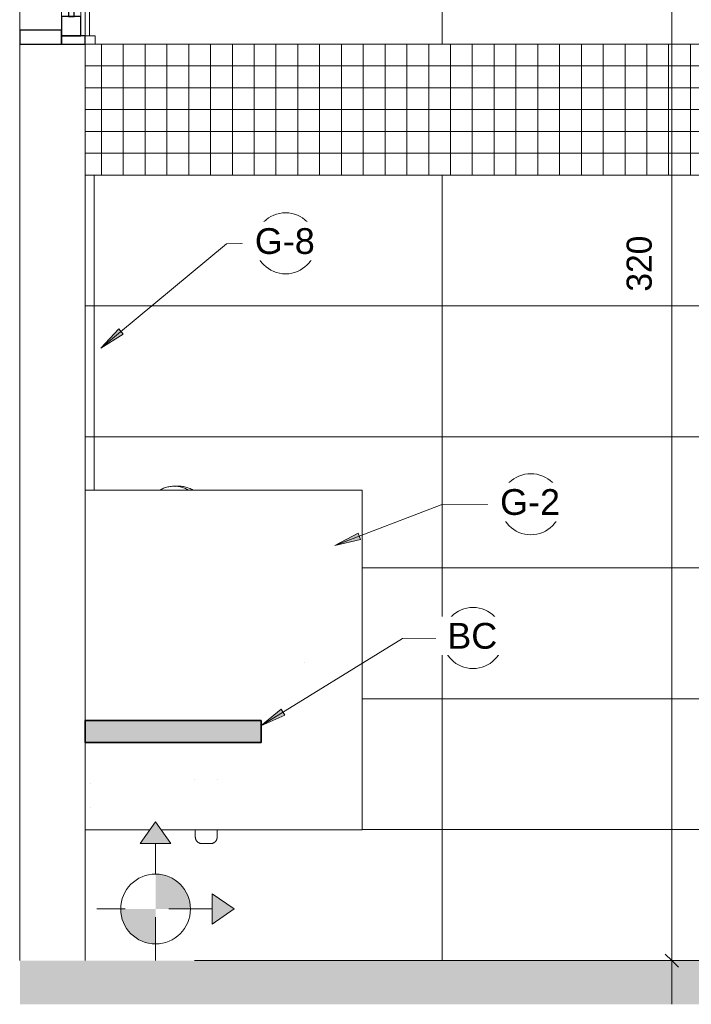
# Model space of a CAD drawing. Header units: metres. Extents: x -7.1 to 31.6, y -21.1 to 8.5.
# Tile 26 of 44: x 12 to 13.5, y -0.1 to 2.2. Entities that reach past the tile are written whole.
import ezdxf

# ---------------------------------------------------------------- set-up
doc = ezdxf.new("R2010")
doc.units = ezdxf.units.M
doc.linetypes.add('IMPORT-HIDDEN _4_', pattern=[0.005, 0.003333, -0.001667])
doc.linetypes.add('Oculta', pattern=[0.007144, 0.004763, -0.002381])
for name, color, linetype, lineweight in [('A-ANNO-DIMS', 211, 'Continuous', 9), ('A-ANNO-DIMS-20', 211, 'Continuous', 9), ('A-ANNO-KEYN', 231, 'Continuous', 9), ('A-DETL', 90, 'Continuous', 18), ('A-DETL-GENF', 92, 'Continuous', 18), ('A-DETL-HDLN', 90, 'Oculta', 18), ('A-DETL-THIN', 151, 'Continuous', 18), ('A-GENM', 13, 'Continuous', 18), ('A-GLAZ', 151, 'Continuous', 18), ('A-WALL', 113, 'Continuous', 18), ('A-WALL-PATT', 111, 'Continuous', 35), ('ARQ-PROJECAO', 7, 'IMPORT-HIDDEN _4_', 18), ('DETALHE', 7, 'Continuous', 18), ('DETALHES_CTR35', 7, 'Continuous', 18), ('Drawing3_dwg _2_', 8, 'Continuous', 18), ('P-SANR-FIXT', 6, 'Continuous', 18), ('PAREDES', 50, 'Continuous', 70), ('Projeto da acquasoft Caldas NovasMOD_dwg', 8, 'Continuous', 18)]:
    doc.layers.add(name, color=color, linetype=linetype, lineweight=lineweight)
doc.styles.add('Arial_2', font='arial.ttf', dxfattribs={"height": 0.059012})
doc.styles.add('Century Gothic_5', font='GOTHIC.TTF', dxfattribs={"height": 0.057484})
doc.dimstyles.new('_Cotas_detalhamento_3_mm_1', dxfattribs={"dimscale": 0.3048, "dimtxt": 0.06, "dimasz": 0.098425, "dimexe": 0.065617, "dimexo": 0.19685, "dimgap": 0.098425, "dimtad": 1, "dimdec": 0, "dimlfac": 100, "dimzin": 0, "dimdsep": 46, "dimtxsty": 'Century Gothic_5', "dimblk1": 'OBLIQUE', "dimblk2": 'OBLIQUE', "dimsah": 1, "dimcen": 0.09, "dimdle": 0.328084, "dimazin": 0, "dimtfac": 1, "dimtdec": 4, "dimtix": 1, "dimtmove": 0, "dimatfit": 3, "dimfxl": 1, "dimtvp": 1, "dimtolj": 1, "dimtzin": 0, "dimarcsym": 2})

# ---------------------------------------------------------------- blocks, each defined once
blk = doc.blocks.new('M_Sink Vanity-Round - 482 x 482mm-355251-Vista H_')
at = {"layer": 'P-SANR-FIXT'}
blk.add_line((-20.1615, 0.6841), (-20.1617, 0.6841), dxfattribs=at)
at = {"layer": 'P-SANR-FIXT', "flags": 128}
blk.add_lwpolyline([(-20.4271, 1.0779), (-20.4277, 1.0782), (-20.43, 1.0795), (-20.4323, 1.0807), (-20.4346, 1.0818), (-20.437, 1.0828), (-20.4395, 1.0837), (-20.4419, 1.0845), (-20.4444, 1.0852), (-20.447, 1.0857), (-20.4495, 1.0862), (-20.4521, 1.0866), (-20.4547, 1.0869), (-20.4573, 1.0871), (-20.4599, 1.0872), (-20.4625, 1.0872), (-20.4651, 1.087), (-20.4676, 1.0868), (-20.4702, 1.0865), (-20.4728, 1.086), (-20.4753, 1.0855), (-20.4778, 1.0848), (-20.4803, 1.0841), (-20.4828, 1.0833), (-20.4852, 1.0823), (-20.4876, 1.0813), (-20.4899, 1.0802), (-20.4922, 1.0789), (-20.4941, 1.0779)], dxfattribs=at)
blk = doc.blocks.new('M_Sink Vanity-Round - 482 x 482mm-V9-Vista H_')
at = {"layer": 'P-SANR-FIXT', "flags": 128}
blk.add_lwpolyline([(-20.4171, 1.0779), (-20.4177, 1.0782), (-20.42, 1.0795), (-20.4223, 1.0807), (-20.4246, 1.0818), (-20.427, 1.0828), (-20.4295, 1.0837), (-20.4319, 1.0845), (-20.4344, 1.0852), (-20.437, 1.0857), (-20.4395, 1.0862), (-20.4421, 1.0866), (-20.4447, 1.0869), (-20.4473, 1.0871), (-20.4499, 1.0872), (-20.4525, 1.0872), (-20.4551, 1.087), (-20.4571, 1.0868)], dxfattribs=at)
blk = doc.blocks.new('Projeto da acquasoft Caldas NovasMOD_dwg-1411832-Vista H_')
at = {"layer": 'ARQ-PROJECAO'}
for p, q in [((-20.8146, 0), (-20.815, 0)), ((-20.815, 0), (-20.8146, 0))]:
    blk.add_line(p, q, dxfattribs=at)
at = {"layer": 'DETALHE'}
for p, q in [((-20.815, 0), (-20.8146, 0)), ((-17.5622, 0), (-17.5619, 0)), ((-17.5622, 0), (-17.5619, 0))]:
    blk.add_line(p, q, dxfattribs=at)
at = {"layer": 'DETALHES_CTR35'}
for p, q in [((-20.815, 0), (-20.8146, 0)), ((-20.815, 0), (-20.8146, 0)), ((-20.8146, 0), (-20.815, 0)), ((-17.5619, 0), (-17.5622, 0)), ((-17.5622, 0), (-17.5619, 0)), ((-17.5619, 0), (-17.5622, 0)), ((-17.5622, 0), (-17.5619, 0)), ((-17.5622, 0), (-17.5619, 0)), ((-17.5619, 0), (-17.5622, 0)), ((-17.5622, 0), (-17.5619, 0)), ((-17.5619, 0), (-17.5622, 0)), ((-17.5619, 0), (-17.5622, 0))]:
    blk.add_line(p, q, dxfattribs=at)
at = {"layer": 'PAREDES'}
blk.add_line((-20.815, 0), (-20.8146, 0), dxfattribs=at)
blk.add_line((-20.815, 0), (-20.8146, 0), dxfattribs=at)
blk = doc.blocks.new('Drawing3_dwg _2_-1487641-Vista H_')
at = {"layer": 'A-WALL', "color": 170, "lineweight": 35}
for p, q in [((-20.8146, 0), (-20.815, 0)), ((-20.815, 0), (-20.8146, 0)), ((-20.8146, 0), (-20.815, 0)), ((-20.815, 0), (-20.8146, 0))]:
    blk.add_line(p, q, dxfattribs=at)
blk = doc.blocks.new('Casement w Mullions-Number_0002 - Janela 100 x 400 _cm_-1469881-Vista H_')
at = {"layer": 'A-GLAZ'}
for p, q in [((-20.8146, 3.0982), (-20.815, 3.0982)), ((-20.8146, 3.0682), (-20.8146, 3.0982)), ((-20.6546, 3.1109), (-20.6646, 3.1109)), ((-20.6646, 3.1109), (-20.6646, 3.0809)), ((-20.6546, 3.0809), (-20.6546, 3.1109)), ((-20.815, 3.0682), (-20.8146, 3.0682)), ((-20.8146, 3.0682), (-20.8146, 2.1317)), ((-20.8146, 2.1317), (-20.8146, 3.0682)), ((-20.6646, 3.0809), (-20.6646, 2.119)), ((-20.6646, 3.0809), (-20.6546, 3.0809)), ((-20.6646, 2.119), (-20.6646, 3.0809)), ((-20.6546, 3.0809), (-20.6546, 2.119)), ((-20.719, 2.1635), (-20.719, 3.0365)), ((-20.6746, 3.0365), (-20.6746, 2.6095)), ((-20.6746, 2.5905), (-20.6746, 2.1635)), ((-20.8146, 2.1317), (-20.815, 2.1317)), ((-20.8146, 2.1017), (-20.8146, 2.1317)), ((-20.815, 2.1017), (-20.8146, 2.1017)), ((-20.6419, 2.119), (-20.6646, 2.119)), ((-20.6646, 2.119), (-20.6646, 2.1)), ((-20.6419, 2.1), (-20.6419, 2.119))]:
    blk.add_line(p, q, dxfattribs=at)
at = {"layer": 'A-GLAZ', "lineweight": 25}
for p, q in [((-20.719, 3.1), (-20.8146, 3.1)), ((-20.8146, 3.1), (-20.8146, 3.0682)), ((-20.719, 3.0682), (-20.719, 3.1)), ((-20.719, 3.1), (-20.719, 3.0809)), ((-20.6646, 3.1), (-20.719, 3.1)), ((-20.6646, 3.0809), (-20.6646, 3.1)), ((-20.8146, 3.0682), (-20.719, 3.0682)), ((-20.6746, 3.0809), (-20.719, 3.0809)), ((-20.719, 3.0809), (-20.719, 3.0365)), ((-20.719, 3.0809), (-20.6646, 3.0809)), ((-20.6746, 3.0365), (-20.6746, 3.0809)), ((-20.719, 3.0365), (-20.6746, 3.0365)), ((-20.6905, 3.0365), (-20.7032, 3.0365)), ((-20.7032, 3.0365), (-20.7032, 2.1635)), ((-20.6905, 2.1635), (-20.6905, 3.0365)), ((-20.6936, 2.6095), (-20.6936, 2.5905)), ((-20.6746, 2.6095), (-20.6936, 2.6095)), ((-20.6746, 2.5905), (-20.6746, 2.6095)), ((-20.6936, 2.5905), (-20.6746, 2.5905)), ((-20.6746, 2.1635), (-20.719, 2.1635)), ((-20.719, 2.1635), (-20.719, 2.119)), ((-20.7032, 2.1635), (-20.6905, 2.1635)), ((-20.6746, 2.119), (-20.6746, 2.1635)), ((-20.719, 2.1317), (-20.8146, 2.1317)), ((-20.8146, 2.1317), (-20.8146, 2.1)), ((-20.719, 2.1), (-20.719, 2.1317)), ((-20.8146, 2.1), (-20.719, 2.1)), ((-20.719, 2.119), (-20.6746, 2.119)), ((-20.719, 2.119), (-20.719, 2.1)), ((-20.6646, 2.119), (-20.719, 2.119)), ((-20.719, 2.1), (-20.6646, 2.1)), ((-20.6646, 2.1), (-20.6646, 2.119))]:
    blk.add_line(p, q, dxfattribs=at)
blk = doc.blocks.new('MICTORIO - MICTORIO-417638-Vista H_')
at = {"layer": 'P-SANR-FIXT'}
for p, q in [((-20.6518, 0.4054), (-20.6518, 0.4055)), ((-20.6518, 0.3503), (-20.6518, 0.3503)), ((-20.4124, 0.3), (-20.4124, 0.2831)), ((-20.3624, 0.2831), (-20.3624, 0.3))]:
    blk.add_line(p, q, dxfattribs=at)
at = {"layer": 'P-SANR-FIXT', "flags": 128}
for points in [[(-20.4132, 0.415), (-20.4132, 0.415), (-20.4132, 0.415)], [(-20.3615, 0.415), (-20.3615, 0.415), (-20.3615, 0.415)], [(-20.3974, 0.2681), (-20.398, 0.2681), (-20.3986, 0.2682), (-20.3992, 0.2682), (-20.3998, 0.2683), (-20.4003, 0.2684), (-20.4009, 0.2686), (-20.4015, 0.2687), (-20.4021, 0.2689), (-20.4026, 0.2691), (-20.4032, 0.2693), (-20.4038, 0.2696), (-20.4043, 0.2698), (-20.4048, 0.2701), (-20.4053, 0.2704), (-20.4058, 0.2707), (-20.4063, 0.2711), (-20.4068, 0.2715), (-20.4073, 0.2718), (-20.4077, 0.2722), (-20.4081, 0.2727), (-20.4085, 0.2731), (-20.4089, 0.2736), (-20.4093, 0.274), (-20.4097, 0.2745), (-20.41, 0.275), (-20.4103, 0.2755), (-20.4106, 0.2761), (-20.4109, 0.2766), (-20.4111, 0.2771), (-20.4113, 0.2777), (-20.4116, 0.2783), (-20.4117, 0.2788), (-20.4119, 0.2794), (-20.412, 0.28), (-20.4121, 0.2806), (-20.4122, 0.2812), (-20.4123, 0.2818), (-20.4123, 0.2824), (-20.4124, 0.283), (-20.4124, 0.2831)], [(-20.3624, 0.2831), (-20.3624, 0.2825), (-20.3624, 0.2819), (-20.3625, 0.2813), (-20.3626, 0.2807), (-20.3627, 0.2801), (-20.3628, 0.2796), (-20.3629, 0.279), (-20.3631, 0.2784), (-20.3633, 0.2778), (-20.3635, 0.2773), (-20.3638, 0.2767), (-20.3641, 0.2762), (-20.3643, 0.2757), (-20.3647, 0.2752), (-20.365, 0.2747), (-20.3653, 0.2742), (-20.3657, 0.2737), (-20.3661, 0.2732), (-20.3665, 0.2728), (-20.3669, 0.2724), (-20.3674, 0.272), (-20.3678, 0.2716), (-20.3683, 0.2712), (-20.3688, 0.2708), (-20.3693, 0.2705), (-20.3698, 0.2702), (-20.3703, 0.2699), (-20.3708, 0.2696), (-20.3714, 0.2694), (-20.3719, 0.2691), (-20.3725, 0.2689), (-20.3731, 0.2688), (-20.3736, 0.2686), (-20.3742, 0.2685), (-20.3748, 0.2683), (-20.3754, 0.2683), (-20.376, 0.2682), (-20.3766, 0.2681), (-20.3772, 0.2681), (-20.3774, 0.2681)], [(-20.3885, 0.2681), (-20.3889, 0.2681), (-20.3892, 0.2681), (-20.3896, 0.2681), (-20.39, 0.2681), (-20.3904, 0.2681), (-20.3908, 0.2681), (-20.3912, 0.2681), (-20.3915, 0.2681), (-20.3919, 0.2681), (-20.3922, 0.2681), (-20.3926, 0.2681), (-20.3929, 0.2681), (-20.3932, 0.2681), (-20.3936, 0.2681), (-20.3939, 0.2681), (-20.3942, 0.2681), (-20.3945, 0.2681), (-20.3947, 0.2681), (-20.395, 0.2681), (-20.3953, 0.2681), (-20.3955, 0.2681), (-20.3957, 0.2681), (-20.3959, 0.2681), (-20.3961, 0.2681), (-20.3963, 0.2681), (-20.3965, 0.2681), (-20.3966, 0.2681), (-20.3968, 0.2681), (-20.3969, 0.2681), (-20.397, 0.2681), (-20.3971, 0.2681), (-20.3972, 0.2681), (-20.3973, 0.2681), (-20.3973, 0.2681), (-20.3973, 0.2681), (-20.3974, 0.2681), (-20.3974, 0.2681)], [(-20.3974, 0.2681), (-20.3974, 0.2681), (-20.3973, 0.2681), (-20.3973, 0.2681), (-20.3972, 0.2681), (-20.3972, 0.2681), (-20.3971, 0.2681), (-20.397, 0.2681), (-20.3969, 0.2681), (-20.3967, 0.2681), (-20.3966, 0.2681), (-20.3964, 0.2681), (-20.3962, 0.2681), (-20.396, 0.2681), (-20.3958, 0.2681), (-20.3956, 0.2681), (-20.3954, 0.2681), (-20.3951, 0.2681), (-20.3949, 0.2681), (-20.3946, 0.2681), (-20.3943, 0.2681), (-20.394, 0.2681), (-20.3937, 0.2681), (-20.3934, 0.2681), (-20.3931, 0.2681), (-20.3928, 0.2681), (-20.3924, 0.2681), (-20.3921, 0.2681), (-20.3917, 0.2681), (-20.3914, 0.2681), (-20.391, 0.2681), (-20.3906, 0.2681), (-20.3902, 0.2681), (-20.3898, 0.2681), (-20.3895, 0.2681), (-20.3891, 0.2681), (-20.3887, 0.2681), (-20.3883, 0.2681), (-20.3879, 0.2681), (-20.3875, 0.2681), (-20.3871, 0.2681), (-20.3867, 0.2681), (-20.3863, 0.2681), (-20.3859, 0.2681), (-20.3855, 0.2681), (-20.3851, 0.2681), (-20.3847, 0.2681), (-20.3843, 0.2681), (-20.3839, 0.2681), (-20.3836, 0.2681), (-20.3832, 0.2681), (-20.3828, 0.2681), (-20.3825, 0.2681), (-20.3821, 0.2681), (-20.3818, 0.2681), (-20.3815, 0.2681), (-20.3812, 0.2681), (-20.3809, 0.2681), (-20.3806, 0.2681), (-20.3803, 0.2681), (-20.38, 0.2681), (-20.3797, 0.2681), (-20.3795, 0.2681), (-20.3792, 0.2681), (-20.379, 0.2681), (-20.3788, 0.2681), (-20.3786, 0.2681), (-20.3784, 0.2681), (-20.3782, 0.2681), (-20.3781, 0.2681), (-20.3779, 0.2681), (-20.3778, 0.2681), (-20.3777, 0.2681), (-20.3776, 0.2681), (-20.3775, 0.2681), (-20.3775, 0.2681), (-20.3774, 0.2681), (-20.3774, 0.2681), (-20.3774, 0.2681), (-20.3774, 0.2681)], [(-20.3774, 0.2681), (-20.3774, 0.2681), (-20.3774, 0.2681), (-20.3774, 0.2681), (-20.3775, 0.2681), (-20.3776, 0.2681), (-20.3777, 0.2681), (-20.3778, 0.2681), (-20.3779, 0.2681), (-20.378, 0.2681), (-20.3782, 0.2681), (-20.3783, 0.2681), (-20.3785, 0.2681), (-20.3787, 0.2681), (-20.3789, 0.2681), (-20.3791, 0.2681), (-20.3793, 0.2681), (-20.3796, 0.2681), (-20.3798, 0.2681), (-20.3801, 0.2681), (-20.3804, 0.2681), (-20.3807, 0.2681), (-20.381, 0.2681), (-20.3813, 0.2681), (-20.3816, 0.2681), (-20.382, 0.2681), (-20.3823, 0.2681), (-20.3827, 0.2681), (-20.383, 0.2681), (-20.3834, 0.2681), (-20.3837, 0.2681), (-20.3841, 0.2681), (-20.3845, 0.2681), (-20.3849, 0.2681), (-20.3853, 0.2681), (-20.3857, 0.2681), (-20.3861, 0.2681), (-20.3865, 0.2681)]]:
    blk.add_lwpolyline(points, dxfattribs=at)
blk = doc.blocks.new('_banco fixo concreto1 - _banco fixo concreto-2392509-Vista H_')
at = {"layer": 'A-GENM'}
blk.add_hatch(color=256, dxfattribs=at).paths.add_polyline_path([(-20.6646, 0.5), (-20.2617, 0.5), (-20.2617, 0.55), (-20.6646, 0.55)], flags=0)
at = {"layer": 'A-GENM', "lineweight": 35}
for p, q in [((-20.2617, 0.55), (-20.6646, 0.55)), ((-20.6646, 0.55), (-20.6646, 0.5)), ((-20.2617, 0.5), (-20.2617, 0.55)), ((-20.6646, 0.5), (-20.2617, 0.5))]:
    blk.add_line(p, q, dxfattribs=at)
blk = doc.blocks.new('_ESPELHO1 - _ESPELHO-2393538-Vista H_')
at = {"layer": 'A-GENM'}
blk.add_line((-20.6446, 1.0779), (-20.6446, 1.8), dxfattribs=at)
blk = doc.blocks.new('M_Identificador de nota-chave - Texto da nota-chave-86548-Vista H_')
at = {"layer": 'A-ANNO-KEYN'}
blk.add_circle((-17.2161, 1.8413), 0.07, dxfattribs=at)
blk = doc.blocks.new('DIMBLOCK47-Vista H_')
at = {"layer": 'A-ANNO-DIMS-20'}
for p, q in [((13.4614, -0.1), (13.4614, 3.3)), ((13.5002, 3.2), (13.4414, 3.2)), ((13.4614, 3.2), (13.5002, 3.2)), ((13.5002, 0), (13.4414, 0)), ((13.4614, 0), (13.5002, 0))]:
    blk.add_line(p, q, dxfattribs=at)
at = {"layer": 'A-ANNO-DIMS-20', "lineweight": 18}
for p, q in [((13.4614, 3.2), (13.4464, 3.215)), ((13.4614, 3.2), (13.4764, 3.185)), ((13.4614, 0), (13.4464, 0.015)), ((13.4614, 0), (13.4764, -0.015))]:
    blk.add_line(p, q, dxfattribs=at)
at = {"layer": 'A-ANNO-DIMS-20', "color": 0, "insert": (13.3577, 1.5329), "char_height": 0.05748, "width": 0.161143, "attachment_point": 1, "rotation": 90, "line_spacing_factor": 0.984117, "style": 'Century Gothic_5'}
blk.add_mtext('320', dxfattribs=at)
blk = doc.blocks.new('_Oblique')
at = {"color": 0, "linetype": 'ByBlock', "lineweight": -2}
blk.add_line((-0.5, -0.5), (0.5, 0.5), dxfattribs=at)

msp = doc.modelspace()

# ---------------------------------------------------------------- hatches: boundary and pattern name
at = {"layer": 'A-ANNO-KEYN'}
for points in [[(12.1525, 1.4033), (12.2037, 1.4356), (12.1936, 1.4477)], [(12.689, 0.9509), (12.7479, 0.9651), (12.7422, 0.9798)], [(12.519, 0.538), (12.5742, 0.5627), (12.5659, 0.5762)]]:
    msp.add_hatch(color=256, dxfattribs=at).paths.add_polyline_path(points, flags=0)
at = {"layer": 'A-DETL-GENF'}
h = msp.add_hatch(color=7, dxfattribs=at)
h.paths.add_polyline_path([(12.117, -0.1), (15.2195, -0.1), (15.2195, 0), (11.967, 0), (11.967, -0.1), (11.9752, -0.1)], flags=0)
h.paths.add_polyline_path([(13.5932, 3.85), (15.2195, 3.85), (15.2195, 4), (11.967, 4), (11.967, 3.85), (12.367, 3.85)], flags=0)
h = msp.add_hatch(dxfattribs=at)
h.set_pattern_fill('FP_14', color=150, style=0, pattern_type=2)
h.set_pattern_definition([(0, (-0.246, 0), (0, 0.05), []), (90, (-0.246, 0), (-0.05, 3e-18), [])])
h.paths.add_polyline_path([(12.117, 1.8), (13.7195, 1.8), (13.7195, 2.1), (12.117, 2.1), (12.117, 1.95)], flags=0)
h = msp.add_hatch(color=7, dxfattribs=at)
h.paths.add_polyline_path([(12.408, 0.0834), (12.4571, 0.1179), (12.408, 0.1523)], flags=0)
h.paths.add_polyline_path([(12.3131, 0.2684), (12.2781, 0.3184), (12.2431, 0.2684), (12.2988, 0.2684)], flags=0)
for points in [[(12.3473, 0.1184), (12.3581, 0.1184), (12.3553, 0.1391), (12.3473, 0.1584), (12.3346, 0.175), (12.3181, 0.1877), (12.2988, 0.1957), (12.2781, 0.1984), (12.2781, 0.1184), (12.3346, 0.1184)], [(12.2781, 0.0384), (12.2781, 0.1184), (12.1981, 0.1184), (12.2008, 0.0977), (12.2088, 0.0784), (12.2215, 0.0618), (12.2381, 0.0491), (12.2574, 0.0411)]]:
    msp.add_hatch(color=7, dxfattribs=at).paths.add_polyline_path(points, flags=0)
at = {"layer": 'A-WALL-PATT', "lineweight": 18}
h = msp.add_hatch(dxfattribs=at)
h.set_pattern_fill('FP_11', color=256, style=0, pattern_type=2)
h.set_pattern_definition([(0, (-21.24, 0), (0, 0.075), []), (90, (-21.24, 0), (-0.112, 0.075), [0.075, -0.075])])
h.paths.add_polyline_path([(11.967, 0), (11.967, 2.1017), (11.9666, 2.1017), (11.9666, 0)], flags=0)
h.paths.add_polyline_path([(11.9666, 3.0982), (11.967, 3.0982), (11.967, 3.85), (11.9666, 3.85), (11.9666, 3.1)], flags=0)
h.paths.add_polyline_path([(11.967, 4), (11.967, 4.0003), (11.9666, 4.0003), (11.9666, 4)], flags=0)
h = msp.add_hatch(dxfattribs=at)
h.set_pattern_fill('FP_12', color=256, style=0, pattern_type=2)
h.set_pattern_definition([(0, (-21.865, -0.6), (0, 0.3), []), (90, (-21.865, -0.6), (-0.6, 4e-17), [])])
h.paths.add_polyline_path([(12.367, 0), (13.7195, 0), (13.7195, 1.8), (12.367, 1.8), (12.3671, 1.0779), (12.7519, 1.0779), (12.7519, 0.3), (12.4193, 0.3), (12.4193, 0.2831), (12.4178, 0.2769), (12.4145, 0.2723), (12.41, 0.2693), (12.4051, 0.2683), (12.4034, 0.2681), (12.3832, 0.2683), (12.3781, 0.2695), (12.3737, 0.2725), (12.3704, 0.2774), (12.3693, 0.2841), (12.3693, 0.3), (12.367, 0.3), (12.367, 0.1559)], flags=0)
h.paths.add_polyline_path([(12.408, 0.0834), (12.408, 0.1523), (12.4571, 0.1179)], flags=0)
h.paths.add_polyline_path([(13.5932, 2.1), (13.7195, 2.1), (13.7195, 3.2), (12.367, 3.2), (12.367, 2.1)], flags=0)

# ---------------------------------------------------------------- linework, layer by layer
at = {"layer": 'A-ANNO-KEYN'}
for p, q in [((12.1525, 1.4033), (12.4408, 1.6427)), ((12.4408, 1.6427), (12.506, 1.6437)), ((12.1936, 1.4477), (12.1525, 1.4033)), ((12.2037, 1.4356), (12.1936, 1.4477)), ((12.1525, 1.4033), (12.2037, 1.4356)), ((12.689, 0.9509), (12.933, 1.0448)), ((12.933, 1.0448), (13.0682, 1.0458)), ((12.7422, 0.9798), (12.689, 0.9509)), ((12.7479, 0.9651), (12.7422, 0.9798)), ((12.689, 0.9509), (12.7479, 0.9651)), ((12.519, 0.538), (12.8443, 0.7382)), ((12.8443, 0.7382), (12.9357, 0.7392)), ((12.5659, 0.5762), (12.519, 0.538)), ((12.5742, 0.5627), (12.5659, 0.5762)), ((12.519, 0.538), (12.5742, 0.5627))]:
    msp.add_line(p, q, dxfattribs=at)
at = {"layer": 'A-DETL'}
for p, q in [((13.7195, 2.1), (12.117, 2.1)), ((12.117, 2.1), (12.117, 1.8)), ((12.367, 2.1), (12.117, 2.1)), ((12.117, 1.8), (13.7195, 1.8)), ((12.367, 1.5), (12.117, 1.5)), ((12.367, 1.2), (12.117, 1.2))]:
    msp.add_line(p, q, dxfattribs=at)
at = {"layer": 'A-DETL-HDLN'}
for p, q in [((12.2781, 0.3184), (12.2431, 0.2684)), ((12.3131, 0.2684), (12.2781, 0.3184)), ((12.2431, 0.2684), (12.3131, 0.2684)), ((12.2781, 0), (12.2781, 0.2684)), ((12.408, 0.1534), (12.4081, 0.0834)), ((12.458, 0.1185), (12.408, 0.1534)), ((12.4081, 0.1184), (12.1431, 0.1184)), ((12.4081, 0.0834), (12.458, 0.1185))]:
    msp.add_line(p, q, dxfattribs=at)
at = {"layer": 'A-DETL-THIN'}
msp.add_circle((12.2781, 0.1184), 0.08, dxfattribs=at)
at = {"layer": 'A-WALL'}
for p, q in [((12.117, 2.1), (11.967, 2.1)), ((11.967, 2.1), (11.967, 0)), ((12.117, 0), (12.117, 1.8)), ((12.7519, 1.0779), (12.117, 1.0779)), ((12.7519, 0.3), (12.7519, 1.0779)), ((12.117, 0.3), (12.2652, 0.3)), ((12.2909, 0.3), (12.7519, 0.3)), ((11.9666, 0), (11.967, 0))]:
    msp.add_line(p, q, dxfattribs=at)

# ---------------------------------------------------------------- block references
at = {"layer": 'A-ANNO-KEYN'}
for p in [(29.7921, -0.1976), (30.3543, -0.7955), (30.2218, -1.1021)]:
    msp.add_blockref('M_Identificador de nota-chave - Texto da nota-chave-86548-Vista H_', p, dxfattribs=at)
at = {"layer": 'A-GENM'}
for name in ['_ESPELHO1 - _ESPELHO-2393538-Vista H_', '_banco fixo concreto1 - _banco fixo concreto-2392509-Vista H_']:
    msp.add_blockref(name, (32.7816, 0), dxfattribs=at)
at = {"layer": 'A-GLAZ'}
msp.add_blockref('Casement w Mullions-Number_0002 - Janela 100 x 400 _cm_-1469881-Vista H_', (32.7816, 0), dxfattribs=at)
at = {"layer": 'Drawing3_dwg _2_', "color": 4}
msp.add_blockref('Drawing3_dwg _2_-1487641-Vista H_', (32.7816, 0), dxfattribs=at)
at = {"layer": 'P-SANR-FIXT'}
for name in ['M_Sink Vanity-Round - 482 x 482mm-355251-Vista H_', 'M_Sink Vanity-Round - 482 x 482mm-V9-Vista H_', 'MICTORIO - MICTORIO-417638-Vista H_']:
    msp.add_blockref(name, (32.7816, 0), dxfattribs=at)
at = {"layer": 'Projeto da acquasoft Caldas NovasMOD_dwg', "color": 7}
msp.add_blockref('Projeto da acquasoft Caldas NovasMOD_dwg-1411832-Vista H_', (32.7816, 0), dxfattribs=at)

# ---------------------------------------------------------------- dimensions: what is measured, and where the dimension line sits
at = {"layer": 'A-ANNO-DIMS'}
dim = msp.add_linear_dim(base=(13.4614, 3.2), p1=(13.4402, 0), p2=(13.4402, 3.2), angle=90, dimstyle='_Cotas_detalhamento_3_mm_1', override={"dimpost": '<>', "dimfxl": 3.2}, dxfattribs=at)
dim.commit()
dim.dimension.update_dxf_attribs({"geometry": 'DIMBLOCK47-Vista H_', "text_midpoint": (13.4012, 1.6)})

# ---------------------------------------------------------------- next in the draw order: texts
at = {"layer": 'A-ANNO-KEYN', "char_height": 0.05901, "attachment_point": 2, "line_spacing_factor": 0.938532, "style": 'Arial_2', "bg_fill": 3, "box_fill_scale": 1.25, "bg_fill_color": 0, "bg_fill_transparency": 0}
for s, insert, width in [('G-8', (12.5743, 1.6783), 0.16344), ('G-2', (13.1364, 1.0804), 0.16344), ('BC', (13.0039, 0.7738), 0.13608)]:
    msp.add_mtext(s, dxfattribs=dict(at, insert=insert, width=width))

doc.saveas('drawing.dxf')
